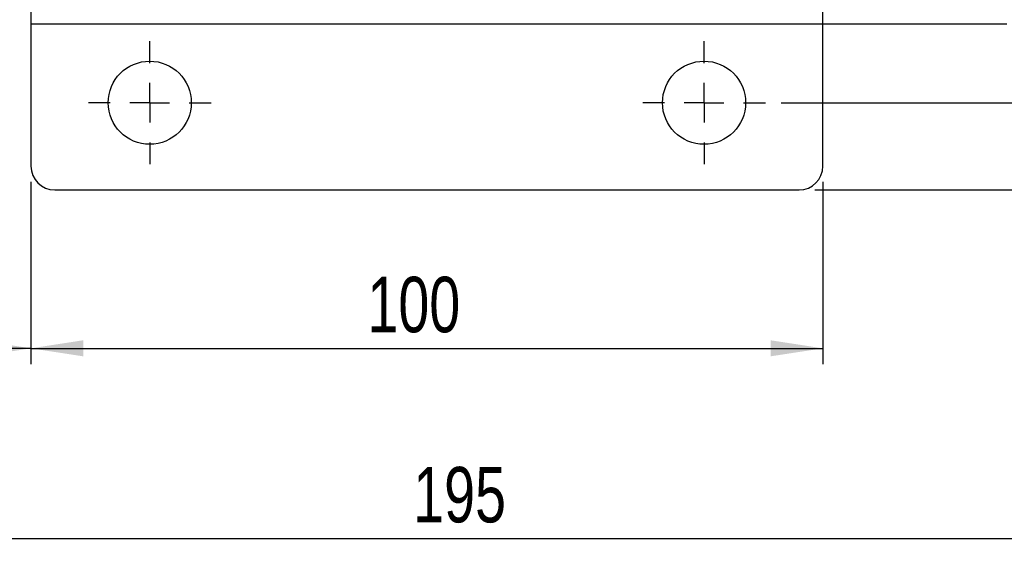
# Model space of a CAD drawing. Extents: x 72 to 802, y 28 to 567.
# Tile 3 of 29: x 182 to 306, y 190 to 258. Entities that reach past the tile are written whole.
import ezdxf

# ---------------------------------------------------------------- set-up
doc = ezdxf.new("R2010")
doc.units = 0
doc.header["$LTSCALE"] = 2
doc.linetypes.add('HIDDEN', pattern=[1.905, 1.27, -0.635])
doc.layers.get('0').update_dxf_attribs({"linetype": 'CONTINUOUS'})
doc.styles.add('SLDTEXTSTYLE0', font='TXT', dxfattribs={"width": 0.75})
doc.dimstyles.new('SLDDIMSTYLE2', dxfattribs={"dimtxt": 7, "dimasz": 6.604, "dimexe": 0, "dimexo": 0.0625, "dimgap": 1.75, "dimtad": 1, "dimdec": 0, "dimrnd": 1e-09, "dimzin": 12, "dimtxsty": 'SLDTEXTSTYLE0', "dimsah": 1, "dimcen": 0.09, "dimazin": 3, "dimtfac": 1, "dimtofl": 0, "dimtmove": 0, "dimatfit": 3, "dimtolj": 1, "dimtzin": 12})
doc.dimstyles.new('SLDDIMSTYLE3', dxfattribs={"dimtxt": 7, "dimasz": 6.604, "dimexe": 0, "dimexo": 0.0625, "dimgap": 1.75, "dimtad": 1, "dimdec": 3, "dimrnd": 1e-09, "dimzin": 12, "dimtxsty": 'SLDTEXTSTYLE0', "dimsah": 1, "dimcen": 0.09, "dimazin": 3, "dimtfac": 1, "dimtdec": 3, "dimtofl": 0, "dimtmove": 0, "dimatfit": 3, "dimtolj": 1, "dimtzin": 12})

# ---------------------------------------------------------------- blocks, each defined once
blk = doc.blocks.new('_D_3')
at = {"color": 179, "linetype": 'CONTINUOUS'}
for p, q in [((128.52, 264.5), (128.52, 214.02)), ((183.37, 237.02), (183.37, 214.02)), ((183.37, 216.02), (128.52, 216.02))]:
    blk.add_line(p, q, dxfattribs=at)
for points in [[(128.52, 216.02), (135.13, 215.01), (135.13, 217.04)], [(183.37, 216.02), (176.76, 217.04), (176.76, 215.01)]]:
    blk.add_solid(points, dxfattribs=at)
at = {"color": 179, "linetype": 'CONTINUOUS', "insert": (149.76, 225.05, -62.87), "char_height": 7, "attachment_point": 1, "style": 'SLDTEXTSTYLE0'}
blk.add_mtext('55', dxfattribs=at)
blk = doc.blocks.new('_D_4')
at = {"color": 179, "linetype": 'CONTINUOUS'}
for p, q in [((183.37, 237.02), (183.37, 214.02)), ((283.37, 237.02), (283.37, 214.02)), ((183.37, 216.02), (283.37, 216.02))]:
    blk.add_line(p, q, dxfattribs=at)
for points in [[(183.37, 216.02), (189.97, 215.01), (189.97, 217.04)], [(283.37, 216.02), (276.76, 217.04), (276.76, 215.01)]]:
    blk.add_solid(points, dxfattribs=at)
at = {"color": 179, "linetype": 'CONTINUOUS', "insert": (225.86, 225.05, -62.87), "char_height": 7, "attachment_point": 1, "style": 'SLDTEXTSTYLE0'}
blk.add_mtext('100', dxfattribs=at)
blk = doc.blocks.new('_D_6')
at = {"color": 179, "linetype": 'CONTINUOUS'}
for p, q in [((278.12, 305.02), (364.76, 305.02)), ((362.76, 305.02), (362.76, 247.02)), ((278.12, 247.02), (364.76, 247.02))]:
    blk.add_line(p, q, dxfattribs=at)
for points in [[(362.76, 305.02), (361.75, 298.42), (363.78, 298.42)], [(362.76, 247.02), (363.78, 253.63), (361.75, 253.63)]]:
    blk.add_solid(points, dxfattribs=at)
at = {"color": 179, "linetype": 'CONTINUOUS', "insert": (353.74, 269.16, -62.87), "char_height": 7, "attachment_point": 1, "rotation": 90, "style": 'SLDTEXTSTYLE0'}
blk.add_mtext('58', dxfattribs=at)
blk = doc.blocks.new('_D_7')
at = {"color": 179, "linetype": 'CONTINUOUS'}
for p, q in [((282.37, 316.02), (384.83, 316.02)), ((382.83, 236.02), (382.83, 316.02)), ((282.37, 236.02), (384.83, 236.02))]:
    blk.add_line(p, q, dxfattribs=at)
for points in [[(382.83, 316.02), (381.81, 309.42), (383.84, 309.42)], [(382.83, 236.02), (383.84, 242.63), (381.81, 242.63)]]:
    blk.add_solid(points, dxfattribs=at)
at = {"color": 179, "linetype": 'CONTINUOUS', "insert": (373.8, 269.16, -62.87), "char_height": 7, "attachment_point": 1, "rotation": 90, "style": 'SLDTEXTSTYLE0'}
blk.add_mtext('80', dxfattribs=at)
blk = doc.blocks.new('_D_11')
at = {"color": 179, "linetype": 'CONTINUOUS'}
for p, q in [((128.52, 264.5), (128.52, 190.02)), ((323.37, 254.97), (323.37, 190.02)), ((128.52, 192.02), (323.37, 192.02))]:
    blk.add_line(p, q, dxfattribs=at)
for points in [[(128.52, 192.02), (135.13, 191.01), (135.13, 193.04)], [(323.37, 192.02), (316.76, 193.04), (316.76, 191.01)]]:
    blk.add_solid(points, dxfattribs=at)
at = {"color": 179, "linetype": 'CONTINUOUS', "insert": (231.64, 201.05, -62.87), "char_height": 7, "attachment_point": 1, "style": 'SLDTEXTSTYLE0'}
blk.add_mtext('195', dxfattribs=at)
blk = doc.blocks.new('SW_CENTERMARKSYMBOL_4')
at = {"color": 0, "linetype": 'CONTINUOUS'}
for p, q in [((0, 5), (0, 7.75)), ((0, 0), (0, 2.5)), ((-5, 0), (-7.75, 0)), ((0, 0), (-2.5, 0)), ((0, 0), (0, -2.5)), ((0, 0), (2.5, 0)), ((5, 0), (7.75, 0)), ((0, -5), (0, -7.75))]:
    blk.add_line(p, q, dxfattribs=at)
blk = doc.blocks.new('SW_CENTERMARKSYMBOL_5')
at = {"color": 0, "linetype": 'CONTINUOUS'}
for p, q in [((0, 5), (0, 7.75)), ((0, 0), (0, 2.5)), ((-5, 0), (-7.75, 0)), ((0, 0), (-2.5, 0)), ((0, 0), (0, -2.5)), ((0, 0), (2.5, 0)), ((5, 0), (7.75, 0)), ((0, -5), (0, -7.75))]:
    blk.add_line(p, q, dxfattribs=at)

msp = doc.modelspace()

# ---------------------------------------------------------------- linework, layer by layer
at = {"color": 7, "linetype": 'CONTINUOUS'}
for p, q in [((183.367, 295.0722), (183.367, 256.9722)), ((183.367, 256.9722), (306.6045, 256.9722)), ((183.367, 256.9722), (183.367, 239.0222)), ((283.367, 239.0222), (283.367, 256.9722)), ((186.367, 236.0222), (280.367, 236.0222))]:
    msp.add_line(p, q, dxfattribs=at)
at = {"color": 7, "linetype": 'HIDDEN'}
msp.add_line((283.367, 256.9722), (283.367, 264.9222), dxfattribs=at)
at = {"color": 7, "linetype": 'CONTINUOUS'}
for centre in [(198.367, 247.0222), (268.367, 247.0222)]:
    msp.add_circle(centre, 5.25, dxfattribs=at)
for centre, start, end in [((186.367, 239.0222), 180, 270), ((280.367, 239.0222), 270, 0)]:
    msp.add_arc(centre, 3, start, end, dxfattribs=at)

# ---------------------------------------------------------------- block references
at = {"color": 179, "linetype": 'CONTINUOUS'}
for name, p in [('SW_CENTERMARKSYMBOL_5', (198.367, 247.0222)), ('SW_CENTERMARKSYMBOL_4', (268.367, 247.0222))]:
    msp.add_blockref(name, p, dxfattribs=at)

# ---------------------------------------------------------------- dimensions: what is measured, and where the dimension line sits
for base, p1, p2, picture, middle in [((382.825, 316.0222), (280.367, 236.0222), (280.367, 316.0222), '_D_7', (382.825, 277.1711)), ((362.7639, 247.0222), (276.117, 305.0222), (276.117, 247.0222), '_D_6', (362.7639, 277.1711))]:
    dim = msp.add_linear_dim(base=base, p1=p1, p2=p2, angle=90, dimstyle='SLDDIMSTYLE3', dxfattribs=at)
    dim.commit()
    dim.dimension.update_dxf_attribs({"geometry": picture, "text_midpoint": middle, "dimtype": 160})
for base, p1, p2, dimstyle, picture, middle in [((128.5245, 216.0222), (183.367, 239.0222), (128.5245, 266.4972), 'SLDDIMSTYLE2', '_D_3', (157.7754, 216.0222)), ((323.367, 192.0222), (128.5245, 266.4972), (323.367, 256.9722), 'SLDDIMSTYLE2', '_D_11', (242.246, 192.0222)), ((283.367, 216.0222), (183.367, 239.0222), (283.367, 239.0222), 'SLDDIMSTYLE3', '_D_4', (236.4605, 216.0222))]:
    dim = msp.add_linear_dim(base=base, p1=p1, p2=p2, dimstyle=dimstyle, dxfattribs=at)
    dim.commit()
    dim.dimension.update_dxf_attribs({"geometry": picture, "text_midpoint": middle, "dimtype": 160})

doc.saveas('drawing.dxf')
